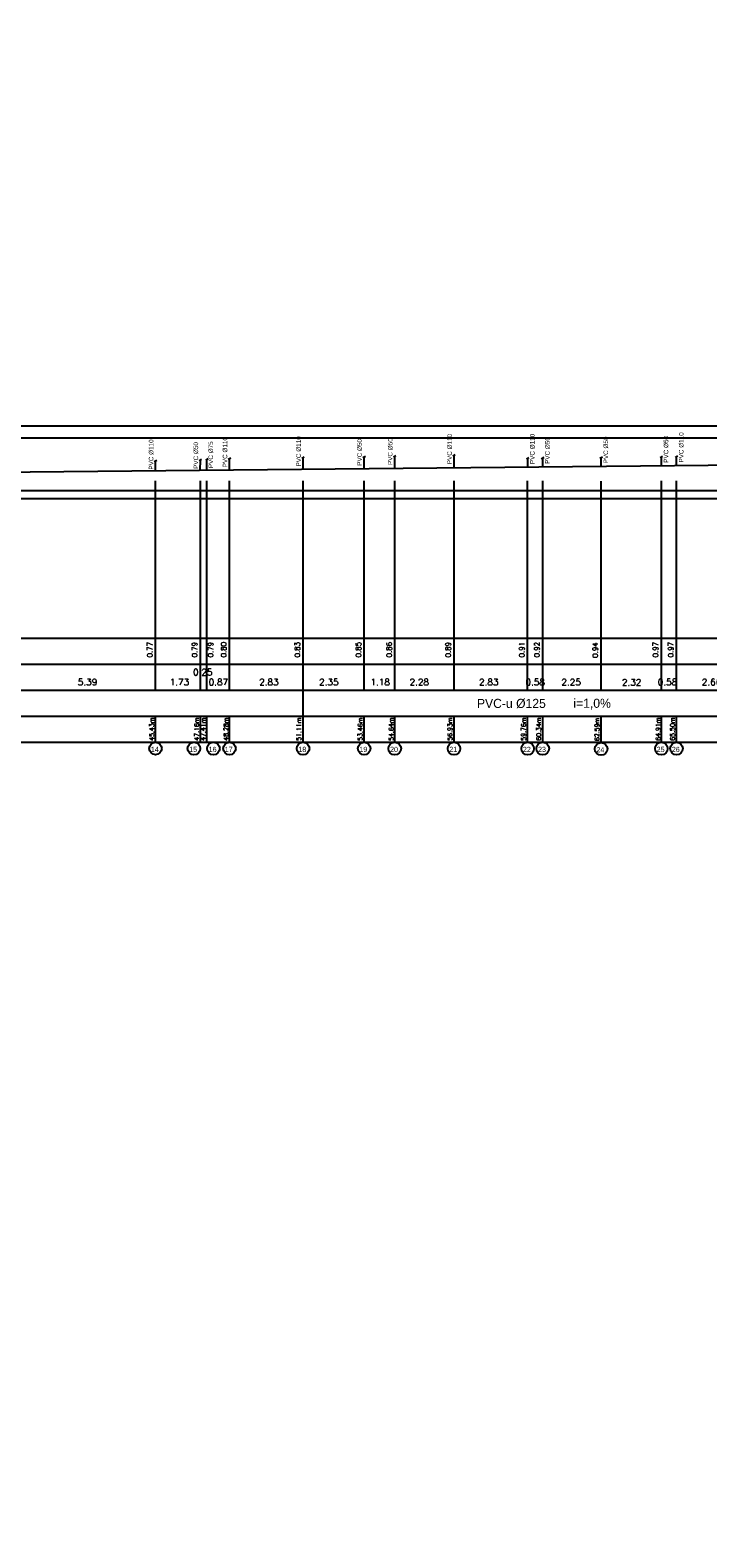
# Model space of a CAD drawing. Extents: x 480599 to 802090, y -87928 to 319597.
# Tile 4 of 50: x 582117 to 608212, y -43538 to 14527. Entities that reach past the tile are written whole.
import ezdxf
from ezdxf.enums import TextEntityAlignment as Align

# ---------------------------------------------------------------- set-up
doc = ezdxf.new("R2010")
doc.units = 0
doc.header["$MEASUREMENT"] = 0
doc.layers.get('0').update_dxf_attribs({"color": 252, "linetype": 'CONTINUOUS'})
doc.layers.get('Defpoints').update_dxf_attribs({"color": 252, "linetype": 'CONTINUOUS'})
for name, color, linetype in [('#_inne_budowlane', 252, 'CONTINUOUS'), ('#_inne_legenda', 21, 'CONTINUOUS'), ('#_ks_sanit_podposadzkowa', 32, 'CONTINUOUS'), ('Liczby', 2, 'CONTINUOUS'), ('Linie_tabeli', 7, 'CONTINUOUS')]:
    doc.layers.add(name, color=color, linetype=linetype)
doc.styles.add('JTJ', font='arial.ttf', dxfattribs={"height": 100})
doc.styles.add('JTJ_linie', font='txt')
doc.styles.add('ROMANS', font='romans')
doc.styles.get("Standard").update_dxf_attribs({"font": 'arial.ttf'})
doc.dimstyles.new('2 Bartek', dxfattribs={"dimtxt": 200, "dimasz": 50, "dimexe": 10, "dimexo": 30, "dimgap": 300, "dimtad": 1, "dimlfac": 0.001, "dimrnd": 0.1, "dimzin": 0, "dimdsep": 46, "dimtxsty": 'Standard', "dimblk": 'NONE', "dimcen": 1, "dimse1": 1, "dimse2": 1, "dimsd1": 1, "dimsd2": 1, "dimclrt": 2, "dimadec": 0, "dimazin": 0, "dimtfac": 1, "dimtix": 1, "dimtmove": 2, "dimatfit": 0, "dimfxl": 1, "dimtolj": 1, "dimtzin": 0, "dimarcsym": 0})
doc.dimstyles.new('darek', dxfattribs={"dimtxt": 20, "dimasz": 50, "dimexe": 10, "dimexo": 30, "dimgap": 300, "dimtad": 1, "dimlfac": 0.001, "dimrnd": 0.1, "dimzin": 0, "dimdsep": 46, "dimtxsty": 'Standard', "dimblk": 'NONE', "dimcen": 1, "dimse1": 1, "dimse2": 1, "dimsd1": 1, "dimsd2": 1, "dimclrt": 2, "dimadec": 0, "dimazin": 0, "dimtfac": 1, "dimtix": 1, "dimtmove": 2, "dimatfit": 0, "dimfxl": 10, "dimtolj": 1, "dimtzin": 0, "dimarcsym": 0})

# ---------------------------------------------------------------- blocks, each defined once
blk = doc.blocks.new('*D1072')
at = {"layer": 'Defpoints', "color": 0}
for p in [(592510, 41421), (592510, 41421), (592510, -43229)]:
    blk.add_point(p, dxfattribs=at)
at = {"layer": 'Liczby', "color": 2, "insert": (592286, 41766), "char_height": 175, "attachment_point": 5, "rotation": 359, "style": 'ROMANS'}
blk.add_mtext('\\A1;84.65', dxfattribs=at)
blk = doc.blocks.new('_None')
blk = doc.blocks.new('*D1073')
at = {"layer": 'Defpoints', "color": 0}
for p in [(592131, 41741), (592131, 41741), (592131, -43229)]:
    blk.add_point(p, dxfattribs=at)
at = {"layer": 'Liczby', "color": 2, "insert": (591907, 42086), "char_height": 175, "attachment_point": 5, "rotation": 359, "style": 'ROMANS'}
blk.add_mtext('\\A1;84.97', dxfattribs=at)
blk = doc.blocks.new('*D1085')
at = {"layer": 'Defpoints', "color": 0}
for p in [(588202, 41726), (588202, 41726), (588240, -43229)]:
    blk.add_point(p, dxfattribs=at)
at = {"layer": 'Liczby', "color": 2, "insert": (587978, 36333), "char_height": 175, "attachment_point": 5, "rotation": 90, "style": 'ROMANS'}
blk.add_mtext('\\A1;84.95', dxfattribs=at)
blk = doc.blocks.new('*D1086')
at = {"layer": 'Defpoints', "color": 0}
for p in [(588702, 43430), (588702, 43430), (588240, -43229)]:
    blk.add_point(p, dxfattribs=at)
at = {"layer": 'Liczby', "color": 2, "insert": (587991, 37314), "char_height": 175, "attachment_point": 5, "rotation": 90, "style": 'ROMANS'}
blk.add_mtext('\\A1;86.66', dxfattribs=at)
blk = doc.blocks.new('*D1094')
at = {"layer": 'Defpoints', "color": 0}
for p in [(592131, 41726), (592131, 41726), (592168, -43229)]:
    blk.add_point(p, dxfattribs=at)
at = {"layer": 'Liczby', "color": 2, "insert": (591907, 36333), "char_height": 175, "attachment_point": 5, "rotation": 90, "style": 'ROMANS'}
blk.add_mtext('\\A1;84.95', dxfattribs=at)
blk = doc.blocks.new('*D1095')
at = {"layer": 'Defpoints', "color": 0}
for p in [(592631, 43430), (592631, 43430), (592169, -43229)]:
    blk.add_point(p, dxfattribs=at)
at = {"layer": 'Liczby', "color": 2, "insert": (591920, 37314), "char_height": 175, "attachment_point": 5, "rotation": 90, "style": 'ROMANS'}
blk.add_mtext('\\A1;86.66', dxfattribs=at)
blk = doc.blocks.new('*D1427')
at = {"layer": 'Defpoints', "color": 0, "linetype": 'Continuous'}
for p in [(586945, -12500), (541513, -12897), (586945, -12897)]:
    blk.add_point(p, dxfattribs=at)
at = {"color": 2, "linetype": 'Continuous', "insert": (586800, -12391), "char_height": 175, "attachment_point": 5, "rotation": 90, "style": 'ROMANS'}
blk.add_mtext('\\A1;45.43m', dxfattribs=at)
blk = doc.blocks.new('*D1428')
at = {"layer": 'Defpoints', "color": 0, "linetype": 'Continuous'}
for p in [(581553, -10896), (586945, -10896), (586945, -12896)]:
    blk.add_point(p, dxfattribs=at)
at = {"color": 2, "linetype": 'Continuous', "insert": (584328, -10580), "char_height": 250, "attachment_point": 5, "style": 'ROMANS'}
blk.add_mtext('\\A1;5.39', dxfattribs=at)
blk = doc.blocks.new('*D1429')
at = {"layer": 'Defpoints', "color": 0}
for p in [(586946, -2445), (587095, -2445), (586946, -3217)]:
    blk.add_point(p, dxfattribs=at)
at = {"layer": 'Liczby', "color": 2, "insert": (586722, -9336), "char_height": 200, "attachment_point": 5, "rotation": 90, "style": 'ROMANS'}
blk.add_mtext('\\A1;0.77', dxfattribs=at)
blk = doc.blocks.new('*D1430')
at = {"layer": 'Defpoints', "color": 0, "linetype": 'Continuous'}
for p in [(588673, -12500), (541513, -12896), (588673, -12896)]:
    blk.add_point(p, dxfattribs=at)
at = {"color": 2, "linetype": 'Continuous', "insert": (588529, -12389), "char_height": 175, "attachment_point": 5, "rotation": 90, "style": 'ROMANS'}
blk.add_mtext('\\A1;47.16m', dxfattribs=at)
blk = doc.blocks.new('*D1431')
at = {"layer": 'Defpoints', "color": 0, "linetype": 'Continuous'}
for p in [(586945, -10896), (588673, -10896), (588673, -12896)]:
    blk.add_point(p, dxfattribs=at)
at = {"color": 2, "linetype": 'Continuous', "insert": (587865, -10580), "char_height": 250, "attachment_point": 5, "style": 'ROMANS'}
blk.add_mtext('\\A1;1.73', dxfattribs=at)
blk = doc.blocks.new('*D1432')
at = {"layer": 'Defpoints', "color": 0}
for p in [(588670, -2428), (588823, -2428), (588674, -3217)]:
    blk.add_point(p, dxfattribs=at)
at = {"layer": 'Liczby', "color": 2, "insert": (588450, -9336), "char_height": 200, "attachment_point": 5, "rotation": 90, "style": 'ROMANS'}
blk.add_mtext('\\A1;0.79', dxfattribs=at)
blk = doc.blocks.new('*D1433')
at = {"layer": 'Defpoints', "color": 0, "linetype": 'Continuous'}
for p in [(588923, -12500), (541513, -12897), (588923, -12897)]:
    blk.add_point(p, dxfattribs=at)
at = {"color": 2, "linetype": 'Continuous', "insert": (588782, -12391), "char_height": 175, "attachment_point": 5, "rotation": 90, "style": 'ROMANS'}
blk.add_mtext('\\A1;47.41m', dxfattribs=at)
blk = doc.blocks.new('*D1434')
at = {"layer": 'Defpoints', "color": 0, "linetype": 'Continuous'}
for p in [(588673, -10896), (588923, -10896), (588923, -12896)]:
    blk.add_point(p, dxfattribs=at)
at = {"color": 2, "linetype": 'Continuous', "insert": (588763, -10200), "char_height": 250, "attachment_point": 5, "style": 'ROMANS'}
blk.add_mtext('\\A1;0.25', dxfattribs=at)
blk = doc.blocks.new('*D1435')
at = {"layer": 'Defpoints', "color": 0}
for p in [(588922, -2426), (589072, -2426), (588923, -3217)]:
    blk.add_point(p, dxfattribs=at)
at = {"layer": 'Liczby', "color": 2, "insert": (589066, -9336), "char_height": 200, "attachment_point": 5, "rotation": 90, "style": 'ROMANS'}
blk.add_mtext('\\A1;0.79', dxfattribs=at)
blk = doc.blocks.new('*D1436')
at = {"layer": 'Defpoints', "color": 0, "linetype": 'Continuous'}
for p in [(589792, -12500), (541513, -12897), (589792, -12897)]:
    blk.add_point(p, dxfattribs=at)
at = {"color": 2, "linetype": 'Continuous', "insert": (589657, -12391), "char_height": 175, "attachment_point": 5, "rotation": 90, "style": 'ROMANS'}
blk.add_mtext('\\A1;48.28m', dxfattribs=at)
blk = doc.blocks.new('*D1437')
at = {"layer": 'Defpoints', "color": 0, "linetype": 'Continuous'}
for p in [(588923, -10896), (589792, -10896), (589792, -12896)]:
    blk.add_point(p, dxfattribs=at)
at = {"color": 2, "linetype": 'Continuous', "insert": (589364, -10580), "char_height": 250, "attachment_point": 5, "style": 'ROMANS'}
blk.add_mtext('\\A1;0.87', dxfattribs=at)
blk = doc.blocks.new('*D1438')
at = {"layer": 'Defpoints', "color": 0}
for p in [(589792, -2417), (589941, -2417), (589792, -3217)]:
    blk.add_point(p, dxfattribs=at)
at = {"layer": 'Liczby', "color": 2, "insert": (589568, -9336), "char_height": 200, "attachment_point": 5, "rotation": 90, "style": 'ROMANS'}
blk.add_mtext('\\A1;0.80', dxfattribs=at)
blk = doc.blocks.new('*D1439')
at = {"layer": 'Defpoints', "color": 0, "linetype": 'Continuous'}
for p in [(592626, -12500), (541513, -12897), (592626, -12897)]:
    blk.add_point(p, dxfattribs=at)
at = {"color": 2, "linetype": 'Continuous', "insert": (592464, -12391), "char_height": 175, "attachment_point": 5, "rotation": 90, "style": 'ROMANS'}
blk.add_mtext('\\A1;51.11m', dxfattribs=at)
blk = doc.blocks.new('*D1440')
at = {"layer": 'Defpoints', "color": 0, "linetype": 'Continuous'}
for p in [(589792, -10896), (592626, -10896), (592626, -12896)]:
    blk.add_point(p, dxfattribs=at)
at = {"color": 2, "linetype": 'Continuous', "insert": (591311, -10580), "char_height": 250, "attachment_point": 5, "style": 'ROMANS'}
blk.add_mtext('\\A1;2.83', dxfattribs=at)
blk = doc.blocks.new('*D1441')
at = {"layer": 'Defpoints', "color": 0}
for p in [(592629, -2389), (592779, -2389), (592630, -3217)]:
    blk.add_point(p, dxfattribs=at)
at = {"layer": 'Liczby', "color": 2, "insert": (592406, -9336), "char_height": 200, "attachment_point": 5, "rotation": 90, "style": 'ROMANS'}
blk.add_mtext('\\A1;0.83', dxfattribs=at)
blk = doc.blocks.new('*D1442')
at = {"layer": 'Defpoints', "color": 0, "linetype": 'Continuous'}
for p in [(594977, -12500), (541513, -12897), (594977, -12897)]:
    blk.add_point(p, dxfattribs=at)
at = {"color": 2, "linetype": 'Continuous', "insert": (594828, -12391), "char_height": 175, "attachment_point": 5, "rotation": 90, "style": 'ROMANS'}
blk.add_mtext('\\A1;53.46m', dxfattribs=at)
blk = doc.blocks.new('*D1443')
at = {"layer": 'Defpoints', "color": 0, "linetype": 'Continuous'}
for p in [(592626, -10896), (594977, -10896), (594977, -12896)]:
    blk.add_point(p, dxfattribs=at)
at = {"color": 2, "linetype": 'Continuous', "insert": (593619, -10580), "char_height": 250, "attachment_point": 5, "style": 'ROMANS'}
blk.add_mtext('\\A1;2.35', dxfattribs=at)
blk = doc.blocks.new('*D1444')
at = {"layer": 'Defpoints', "color": 0}
for p in [(594981, -2365), (595131, -2365), (594982, -3217)]:
    blk.add_point(p, dxfattribs=at)
at = {"layer": 'Liczby', "color": 2, "insert": (594758, -9336), "char_height": 200, "attachment_point": 5, "rotation": 90, "style": 'ROMANS'}
blk.add_mtext('\\A1;0.85', dxfattribs=at)
blk = doc.blocks.new('*D1445')
at = {"layer": 'Defpoints', "color": 0, "linetype": 'Continuous'}
for p in [(596157, -12500), (541513, -12897), (596157, -12897)]:
    blk.add_point(p, dxfattribs=at)
at = {"color": 2, "linetype": 'Continuous', "insert": (596020, -12391), "char_height": 175, "attachment_point": 5, "rotation": 90, "style": 'ROMANS'}
blk.add_mtext('\\A1;54.64m', dxfattribs=at)
blk = doc.blocks.new('*D1446')
at = {"layer": 'Defpoints', "color": 0, "linetype": 'Continuous'}
for p in [(594977, -10896), (596157, -10896), (596157, -12896)]:
    blk.add_point(p, dxfattribs=at)
at = {"color": 2, "linetype": 'Continuous', "insert": (595593, -10580), "char_height": 250, "attachment_point": 5, "style": 'ROMANS'}
blk.add_mtext('\\A1;1.18', dxfattribs=at)
blk = doc.blocks.new('*D1447')
at = {"layer": 'Defpoints', "color": 0}
for p in [(596157, -2354), (596311, -2354), (596162, -3217)]:
    blk.add_point(p, dxfattribs=at)
at = {"layer": 'Liczby', "color": 2, "insert": (595938, -9336), "char_height": 200, "attachment_point": 5, "rotation": 90, "style": 'ROMANS'}
blk.add_mtext('\\A1;0.86', dxfattribs=at)
blk = doc.blocks.new('*D1448')
at = {"layer": 'Defpoints', "color": 0, "linetype": 'Continuous'}
for p in [(598439, -12500), (541513, -12896), (598439, -12896)]:
    blk.add_point(p, dxfattribs=at)
at = {"color": 2, "linetype": 'Continuous', "insert": (598282, -12389), "char_height": 175, "attachment_point": 5, "rotation": 90, "style": 'ROMANS'}
blk.add_mtext('\\A1;56.93m', dxfattribs=at)
blk = doc.blocks.new('*D1449')
at = {"layer": 'Defpoints', "color": 0, "linetype": 'Continuous'}
for p in [(596157, -10896), (598439, -10896), (598439, -12896)]:
    blk.add_point(p, dxfattribs=at)
at = {"color": 2, "linetype": 'Continuous', "insert": (597102, -10580), "char_height": 250, "attachment_point": 5, "style": 'ROMANS'}
blk.add_mtext('\\A1;2.28', dxfattribs=at)
blk = doc.blocks.new('*D1450')
at = {"layer": 'Defpoints', "color": 0}
for p in [(598439, -2331), (598588, -2331), (598439, -3217)]:
    blk.add_point(p, dxfattribs=at)
at = {"layer": 'Liczby', "color": 2, "insert": (598215, -9336), "char_height": 200, "attachment_point": 5, "rotation": 90, "style": 'ROMANS'}
blk.add_mtext('\\A1;0.89', dxfattribs=at)
blk = doc.blocks.new('*D1451')
at = {"layer": 'Defpoints', "color": 0, "linetype": 'Continuous'}
for p in [(615700, -12580), (541513, -12896), (615700, -12896)]:
    blk.add_point(p, dxfattribs=at)
at = {"color": 2, "linetype": 'Continuous', "insert": (615560, -12389), "char_height": 175, "attachment_point": 5, "rotation": 90, "style": 'ROMANS'}
blk.add_mtext('\\A1;74.19m', dxfattribs=at)
blk = doc.blocks.new('*D1455')
at = {"layer": 'Defpoints', "color": 0, "linetype": 'Continuous'}
for p in [(541513, -12396), (601273, -12500), (601273, -12896)]:
    blk.add_point(p, dxfattribs=at)
at = {"color": 2, "linetype": 'Continuous', "insert": (601117, -12389), "char_height": 175, "attachment_point": 5, "rotation": 90, "style": 'ROMANS'}
blk.add_mtext('\\A1;59.76m', dxfattribs=at)
blk = doc.blocks.new('*D1456')
at = {"layer": 'Defpoints', "color": 0}
for p in [(601274, -2303), (601423, -2303), (601274, -3217)]:
    blk.add_point(p, dxfattribs=at)
at = {"layer": 'Liczby', "color": 2, "insert": (601050, -9336), "char_height": 200, "attachment_point": 5, "rotation": 90, "style": 'ROMANS'}
blk.add_mtext('\\A1;0.91', dxfattribs=at)
blk = doc.blocks.new('*D1457')
at = {"layer": 'Defpoints', "color": 0, "linetype": 'Continuous'}
for p in [(598439, -10896), (601274, -10896), (601274, -12830)]:
    blk.add_point(p, dxfattribs=at)
at = {"color": 2, "linetype": 'Continuous', "insert": (599776, -10580), "char_height": 250, "attachment_point": 5, "style": 'ROMANS'}
blk.add_mtext('\\A1;2.83', dxfattribs=at)
blk = doc.blocks.new('*D1458')
at = {"layer": 'Defpoints', "color": 0, "linetype": 'Continuous'}
for p in [(541513, -12396), (601856, -12500), (601856, -12896)]:
    blk.add_point(p, dxfattribs=at)
at = {"color": 2, "linetype": 'Continuous', "insert": (601699, -12389), "char_height": 175, "attachment_point": 5, "rotation": 90, "style": 'ROMANS'}
blk.add_mtext('\\A1;60.34m', dxfattribs=at)
blk = doc.blocks.new('*D1459')
at = {"layer": 'Defpoints', "color": 0}
for p in [(601856, -2297), (602005, -2297), (601856, -3217)]:
    blk.add_point(p, dxfattribs=at)
at = {"layer": 'Liczby', "color": 2, "insert": (601632, -9336), "char_height": 200, "attachment_point": 5, "rotation": 90, "style": 'ROMANS'}
blk.add_mtext('\\A1;0.92', dxfattribs=at)
blk = doc.blocks.new('*D1460')
at = {"layer": 'Defpoints', "color": 0, "linetype": 'Continuous'}
for p in [(601856, -10896), (604103, -10896), (604103, -12895)]:
    blk.add_point(p, dxfattribs=at)
at = {"color": 2, "linetype": 'Continuous', "insert": (602948, -10580), "char_height": 250, "attachment_point": 5, "style": 'ROMANS'}
blk.add_mtext('\\A1;2.25', dxfattribs=at)
blk = doc.blocks.new('*D1461')
at = {"layer": 'Defpoints', "color": 0, "linetype": 'Continuous'}
for p in [(541513, -12396), (604103, -12513), (604103, -12909)]:
    blk.add_point(p, dxfattribs=at)
at = {"color": 2, "linetype": 'Continuous', "insert": (603946, -12402), "char_height": 175, "attachment_point": 5, "rotation": 90, "style": 'ROMANS'}
blk.add_mtext('\\A1;62.59m', dxfattribs=at)
blk = doc.blocks.new('*D1462')
at = {"layer": 'Defpoints', "color": 0}
for p in [(604102, -2275), (604252, -2275), (604103, -3217)]:
    blk.add_point(p, dxfattribs=at)
at = {"layer": 'Liczby', "color": 2, "insert": (603879, -9349), "char_height": 200, "attachment_point": 5, "rotation": 90, "style": 'ROMANS'}
blk.add_mtext('\\A1;0.94', dxfattribs=at)
blk = doc.blocks.new('*D1463')
at = {"layer": 'Defpoints', "color": 0, "linetype": 'Continuous'}
for p in [(604103, -10909), (606423, -10909), (606423, -12896)]:
    blk.add_point(p, dxfattribs=at)
at = {"color": 2, "linetype": 'Continuous', "insert": (605278, -10593), "char_height": 250, "attachment_point": 5, "style": 'ROMANS'}
blk.add_mtext('\\A1;2.32', dxfattribs=at)
blk = doc.blocks.new('*D1464')
at = {"layer": 'Defpoints', "color": 0, "linetype": 'Continuous'}
for p in [(541513, -12500), (606423, -12500), (606423, -12896)]:
    blk.add_point(p, dxfattribs=at)
at = {"color": 2, "linetype": 'Continuous', "insert": (606296, -12389), "char_height": 175, "attachment_point": 5, "rotation": 90, "style": 'ROMANS'}
blk.add_mtext('\\A1;64.91m', dxfattribs=at)
blk = doc.blocks.new('*D1465')
at = {"layer": 'Defpoints', "color": 0}
for p in [(606422, -2251), (606572, -2251), (606423, -3217)]:
    blk.add_point(p, dxfattribs=at)
at = {"layer": 'Liczby', "color": 2, "insert": (606199, -9336), "char_height": 200, "attachment_point": 5, "rotation": 90, "style": 'ROMANS'}
blk.add_mtext('\\A1;0.97', dxfattribs=at)
blk = doc.blocks.new('*D1466')
at = {"layer": 'Defpoints', "color": 0, "linetype": 'Continuous'}
for p in [(606423, -10896), (607007, -10896), (607007, -12895)]:
    blk.add_point(p, dxfattribs=at)
at = {"color": 2, "linetype": 'Continuous', "insert": (606660, -10580), "char_height": 250, "attachment_point": 5, "style": 'ROMANS'}
blk.add_mtext('\\A1;0.58', dxfattribs=at)
blk = doc.blocks.new('*D1467')
at = {"layer": 'Defpoints', "color": 0, "linetype": 'Continuous'}
for p in [(607007, -12500), (541508, -12896), (607007, -12896)]:
    blk.add_point(p, dxfattribs=at)
at = {"color": 2, "linetype": 'Continuous', "insert": (606850, -12389), "char_height": 175, "attachment_point": 5, "rotation": 90, "style": 'ROMANS'}
blk.add_mtext('\\A1;65.50m', dxfattribs=at)
blk = doc.blocks.new('*D1468')
at = {"layer": 'Defpoints', "color": 0}
for p in [(607007, -2246), (607156, -2246), (607007, -3217)]:
    blk.add_point(p, dxfattribs=at)
at = {"layer": 'Liczby', "color": 2, "insert": (606783, -9336), "char_height": 200, "attachment_point": 5, "rotation": 90, "style": 'ROMANS'}
blk.add_mtext('\\A1;0.97', dxfattribs=at)
blk = doc.blocks.new('*D1469')
at = {"layer": 'Defpoints', "color": 0, "linetype": 'Continuous'}
for p in [(607007, -10896), (609666, -10896), (609666, -12895)]:
    blk.add_point(p, dxfattribs=at)
at = {"color": 2, "linetype": 'Continuous', "insert": (608354, -10580), "char_height": 250, "attachment_point": 5, "style": 'ROMANS'}
blk.add_mtext('\\A1;2.66', dxfattribs=at)
blk = doc.blocks.new('*D1470')
at = {"layer": 'Defpoints', "color": 0, "linetype": 'Continuous'}
for p in [(609666, -12500), (541513, -12896), (609666, -12895)]:
    blk.add_point(p, dxfattribs=at)
at = {"color": 2, "linetype": 'Continuous', "insert": (609530, -12389), "char_height": 175, "attachment_point": 5, "rotation": 90, "style": 'ROMANS'}
blk.add_mtext('\\A1;68.15m', dxfattribs=at)
blk = doc.blocks.new('*D1473')
at = {"layer": 'Defpoints', "color": 0, "linetype": 'Continuous'}
for p in [(609917, -12500), (541513, -12896), (609917, -12895)]:
    blk.add_point(p, dxfattribs=at)
at = {"color": 2, "linetype": 'Continuous', "insert": (610058, -12389), "char_height": 175, "attachment_point": 5, "rotation": 90, "style": 'ROMANS'}
blk.add_mtext('\\A1;68.40m', dxfattribs=at)
blk = doc.blocks.new('*D1475')
at = {"layer": 'Defpoints', "color": 0, "linetype": 'Continuous'}
for p in [(601273, -10896), (601856, -10896), (601856, -12830)]:
    blk.add_point(p, dxfattribs=at)
at = {"color": 2, "linetype": 'Continuous', "insert": (601566, -10580), "char_height": 250, "attachment_point": 5, "style": 'ROMANS'}
blk.add_mtext('\\A1;0.58', dxfattribs=at)
blk = doc.blocks.new('*D1596')
at = {"layer": 'Defpoints', "color": 0}
for p in [(557065, 11134), (557065, 11134), (592510, -73516)]:
    blk.add_point(p, dxfattribs=at)
at = {"layer": 'Liczby', "color": 2, "insert": (556842, 11478), "char_height": 175, "attachment_point": 5, "rotation": 359, "style": 'ROMANS'}
blk.add_mtext('\\A1;84.65', dxfattribs=at)
blk = doc.blocks.new('*D1597')
at = {"layer": 'Defpoints', "color": 0}
for p in [(556686, 11515), (556686, 11515), (592131, -73516)]:
    blk.add_point(p, dxfattribs=at)
at = {"layer": 'Liczby', "color": 2, "insert": (556462, 11859), "char_height": 175, "attachment_point": 5, "rotation": 359, "style": 'ROMANS'}
blk.add_mtext('\\A1;85.03', dxfattribs=at)
blk = doc.blocks.new('*D1607')
at = {"layer": 'Defpoints', "color": 0}
for p in [(556685, 11499), (556685, 11499), (592168, -73516)]:
    blk.add_point(p, dxfattribs=at)
at = {"layer": 'Liczby', "color": 2, "insert": (556461, 6106), "char_height": 175, "attachment_point": 5, "rotation": 90, "style": 'ROMANS'}
blk.add_mtext('\\A1;85.02', dxfattribs=at)
blk = doc.blocks.new('*D1608')
at = {"layer": 'Defpoints', "color": 0}
for p in [(557186, 13142), (557186, 13142), (592169, -73516)]:
    blk.add_point(p, dxfattribs=at)
at = {"layer": 'Liczby', "color": 2, "insert": (556475, 7026), "char_height": 175, "attachment_point": 5, "rotation": 90, "style": 'ROMANS'}
blk.add_mtext('\\A1;86.66', dxfattribs=at)

msp = doc.modelspace()

# ---------------------------------------------------------------- linework, layer by layer
at = {"layer": '#_inne_budowlane', "flags": 128}
for points in [[(719178.094, -3517.393), (540863.303, -3517.393), (540863.303, -713.934), (719178.094, -713.934)], [(719178.094, -1184.515), (541513.303, -1184.515)], [(719178.094, -3217.022), (541513.303, -3217.022)]]:
    msp.add_lwpolyline(points, dxfattribs=at)
at = {"layer": '#_inne_legenda', "flags": 128}
for points in [[(586898.221, -2082.131), (586992.504, -2027.696)], [(588623.683, -2052.296), (588717.966, -1997.861)], [(588875.685, -2022.294), (588969.968, -1967.86)], [(589744.623, -1992.27), (589838.906, -1937.835)], [(592578.928, -1962.683), (592673.211, -1908.248)], [(594929.986, -1932.703), (595024.27, -1878.268)], [(596106.01, -1902.855), (596200.293, -1848.42)], [(598392.008, -1873.008), (598486.291, -1818.573)], [(601227.385, -1983.182), (601321.669, -1928.747)], [(601809.4, -1977.393), (601903.683, -1922.959)], [(604056.876, -1955.041), (604151.16, -1900.607)], [(606376.033, -1931.976), (606470.316, -1877.542)], [(606961.205, -1926.158), (607055.488, -1871.723)]]:
    msp.add_lwpolyline(points, dxfattribs=at)
at = {"layer": '#_ks_sanit_podposadzkowa'}
msp.add_line((615699.898, -2159.207), (541513.303, -2897.022), dxfattribs=at)
at = {"layer": '#_ks_sanit_podposadzkowa', "flags": 128}
for points in [[(586945.501, -2445.181), (586945.501, -2054.834)], [(588669.992, -2428.03), (588670.963, -2024.999)], [(588922.267, -2425.521), (588922.965, -1994.997)], [(589791.903, -2416.872), (589791.903, -1964.973)], [(592629.398, -2388.689), (592629.869, -1935.386)], [(594981.102, -2365.306), (594981.507, -1905.406)], [(596157.306, -2353.608), (596157.531, -1875.557)], [(598439.288, -2330.871), (598439.288, -1845.711)], [(601274.666, -2302.672), (601274.666, -1955.884)], [(601856.68, -2296.883), (601856.68, -1950.096)], [(604104.157, -2274.531), (604104.157, -1927.744)], [(606423.313, -2251.466), (606423.313, -1904.679)], [(607008.485, -2245.648), (607008.485, -1898.861)]]:
    msp.add_lwpolyline(points, dxfattribs=at)
for p, q in [((586945.216, -10895.607), (586945.492, -2825.162)), ((588673.29, -10895.607), (588673.565, -2825.162)), ((588922.678, -10895.607), (588922.953, -2825.162)), ((589791.646, -10895.604), (589791.89, -2825.162)), ((592625.91, -11895.604), (592626.185, -2825.162)), ((594977.129, -10895.607), (594977.404, -2825.162)), ((596157.112, -10895.607), (596157.387, -2825.162)), ((598438.99, -10895.607), (598439.265, -2825.162)), ((601273.347, -10895.607), (601273.623, -2825.162)), ((601855.719, -10895.607), (601855.994, -2825.162)), ((604102.838, -10908.7), (604103.114, -2838.255)), ((606422.804, -10895.607), (606423.079, -2825.162)), ((607007.032, -10895.607), (607007.308, -2825.162)), ((586945.147, -12895.659), (586945.182, -11895.607)), ((588673.221, -12895.659), (588673.255, -11895.607)), ((588922.609, -12895.659), (588922.644, -11895.607)), ((589791.546, -12895.659), (589791.581, -11895.607)), ((592625.841, -12895.659), (592625.875, -11895.607)), ((594977.06, -12895.659), (594977.094, -11895.607)), ((596157.043, -12895.659), (596157.077, -11895.607)), ((598438.921, -12895.659), (598438.955, -11895.607)), ((601273.278, -12895.659), (601273.313, -11895.607)), ((601855.65, -12895.659), (601855.684, -11895.607)), ((604102.769, -12908.751), (604102.804, -11908.7)), ((606422.735, -12895.659), (606422.769, -11895.607)), ((607006.963, -12895.659), (607006.998, -11895.607))]:
    msp.add_line(p, q)
for centre in [(586945.147, -13140.152), (588422.525, -13140.255), (589173.302, -13140.358), (589791.546, -13140.462), (592625.841, -13140.563), (594977.06, -13140.667), (596157.043, -13140.769), (598438.921, -13140.872), (601273.278, -13140.872), (601855.65, -13140.872), (604102.769, -13153.965), (606422.735, -13140.872), (607006.963, -13140.872)]:
    msp.add_circle(centre, 241.906)
at = {"layer": 'Linie_tabeli'}
for p, q in [((530896.645, -8895.604), (723179.34, -8895.604)), ((530896.645, -9895.604), (723179.34, -9895.604)), ((530896.645, -10895.604), (723179.34, -10895.604)), ((530896.645, -11895.604), (723179.34, -11895.604)), ((530896.645, -12895.604), (723179.34, -12895.604))]:
    msp.add_line(p, q, dxfattribs=at)

# ---------------------------------------------------------------- texts
at = {"layer": '#_inne_legenda', "char_height": 175, "width": 2133.88011, "attachment_point": 1, "rotation": 90, "line_spacing_factor": 0.8, "style": 'JTJ'}
for s, insert in [('{\\W0.8;PVC %%C110}', (586685.513, -2399.412)), ('{\\W0.8;PVC %%C50}', (588410.975, -2369.577)), ('{\\W0.8;PVC %%C75}', (588985.539, -2339.576)), ('{\\W0.8;PVC %%C110}', (589531.915, -2309.551)), ('{\\W0.8;PVC %%C110}', (592366.22, -2279.964)), ('{\\W0.8;PVC %%C50}', (594713.618, -2249.984)), ('{\\W0.8;PVC %%C50}', (595893.302, -2220.136)), ('{\\W0.8;PVC %%C110}', (598179.3, -2190.289)), ('{\\W0.8;PVC %%C110}', (601365.675, -2183.613)), ('{\\W0.8;PVC %%C50}', (601947.689, -2177.825)), ('{\\W0.8;PVC %%C50}', (604195.166, -2155.473)), ('{\\W0.8;PVC %%C50}', (606514.322, -2132.408)), ('{\\W0.8;PVC %%C110}', (607099.494, -2126.589))]:
    msp.add_mtext(s, dxfattribs=dict(at, insert=insert))
at = {"layer": 'Liczby', "style": 'JTJ_linie'}
for s, p in [('PVC-u %%C125', (599320.314, -11576.414)), ('i=1,0%%%', (603033.241, -11572.073))]:
    msp.add_text(s, height=350, dxfattribs=at).set_placement(p)
for s, p in [('14', (586915.485, -13274.069)), ('15', (588392.862, -13274.069)), ('16', (589143.64, -13274.069)), ('17', (589761.884, -13274.069)), ('18', (592596.179, -13274.069)), ('19', (594947.398, -13274.069)), ('20', (596127.38, -13274.069)), ('21', (598409.259, -13274.069)), ('22', (601243.616, -13274.069)), ('23', (601825.988, -13274.069)), ('24', (604073.107, -13287.162)), ('25', (606393.073, -13274.069)), ('26', (606977.301, -13274.069))]:
    msp.add_text(s, height=200, dxfattribs=at).set_placement(p, align=Align.CENTER)

# ---------------------------------------------------------------- dimensions: what is measured, and where the dimension line sits
at = {"linetype": 'Continuous'}
for base, p1, p2, picture, middle in [((586945.147, -10895.607), (581552.502, -10895.607), (586945.147, -12895.71), '*D1428', (584328.303, -10579.901)), ((588673.221, -10895.607), (586945.147, -10895.607), (588673.221, -12895.71), '*D1431', (587865.498, -10579.901)), ((588922.609, -10895.607), (588673.221, -10895.607), (588922.609, -12895.71), '*D1434', (588763.143, -10199.956)), ((589791.546, -10895.607), (588922.609, -10895.607), (589791.546, -12895.71), '*D1437', (589363.626, -10579.901)), ((592625.841, -10895.607), (589791.546, -10895.607), (592625.841, -12895.71), '*D1440', (591311.092, -10579.901)), ((594977.06, -10895.607), (592625.91, -10895.607), (594977.06, -12895.71), '*D1443', (593619.254, -10579.901)), ((596157.043, -10895.607), (594977.06, -10895.607), (596157.043, -12895.71), '*D1446', (595592.632, -10579.901)), ((598438.921, -10895.607), (596157.043, -10895.607), (598438.921, -12895.71), '*D1449', (597102.301, -10579.901)), ((601273.511, -10895.607), (598439.154, -10895.607), (601273.511, -12830.355), '*D1457', (599775.918, -10579.901)), ((601855.883, -10895.604), (601273.347, -10895.604), (601855.883, -12830.375), '*D1475', (601566.399, -10579.898)), ((604102.77, -10895.607), (601855.65, -10895.607), (604102.77, -12895.087), '*D1460', (602948.226, -10579.901)), ((606422.735, -10908.7), (604102.769, -10908.7), (606422.735, -12895.604), '*D1463', (605277.857, -10592.994)), ((607006.963, -10895.607), (606422.735, -10895.607), (607006.963, -12895.029), '*D1466', (606660.474, -10579.901)), ((609665.966, -10895.607), (607006.963, -10895.607), (609665.966, -12895.101), '*D1469', (608354.065, -10579.901))]:
    dim = msp.add_linear_dim(base=base, p1=p1, p2=p2, dimstyle='2 Bartek', override={"dimtxt": 250, "dimrnd": 0.01, "dimpost": '', "dimtxsty": 'ROMANS'}, dxfattribs=at)
    dim.commit()
    dim.dimension.update_dxf_attribs({"geometry": picture, "text_midpoint": middle, "dimtype": 160})
for base, p1, p2, picture, middle in [((607006.963, -12895.552), (541507.767, -12895.604), (607006.963, -12500.312), '*D1467', (606850.273, -12389.329)), ((609665.966, -12895.166), (541512.936, -12895.549), (609665.966, -12500.312), '*D1470', (609529.608, -12388.943)), ((609916.925, -12895.166), (541512.936, -12895.549), (609916.925, -12500.312), '*D1473', (610057.608, -12388.943)), ((615699.546, -12895.549), (541512.936, -12895.549), (615699.546, -12580.108), '*D1451', (615560.293, -12389.327)), ((598438.921, -12895.552), (541512.936, -12895.549), (598438.921, -12500.312), '*D1448', (598282.231, -12389.329)), ((606422.735, -12895.604), (541512.936, -12500.309), (606422.735, -12500.312), '*D1464', (606295.638, -12389.382)), ((588673.221, -12895.607), (541512.936, -12895.604), (588673.221, -12500.312), '*D1430', (588528.781, -12389.385)), ((586945.147, -12897.072), (541512.936, -12897.069), (586945.147, -12500.312), '*D1427', (586800.464, -12390.849)), ((588922.609, -12897.072), (541512.936, -12897.069), (588922.609, -12500.312), '*D1433', (588781.689, -12390.849)), ((589791.546, -12897.072), (541512.936, -12897.069), (589791.546, -12500.312), '*D1436', (589656.693, -12390.849)), ((592625.841, -12897.072), (541512.936, -12897.069), (592625.841, -12500.312), '*D1439', (592464.271, -12390.849)), ((594977.06, -12897.072), (541512.936, -12897.069), (594977.06, -12500.312), '*D1442', (594827.832, -12390.849)), ((596157.043, -12897.072), (541512.936, -12897.069), (596157.043, -12500.312), '*D1445', (596019.521, -12390.849)), ((601273.278, -12895.552), (541512.953, -12395.63), (601273.278, -12500.312), '*D1455', (601116.588, -12389.329)), ((601855.65, -12895.552), (541512.953, -12395.63), (601855.65, -12500.312), '*D1458', (601698.96, -12389.329)), ((604102.769, -12908.645), (541512.953, -12395.63), (604102.769, -12513.405), '*D1461', (603946.079, -12402.422))]:
    dim = msp.add_linear_dim(base=base, p1=p1, p2=p2, dimstyle='2 Bartek', override={"dimtxt": 175, "dimrnd": 0.01, "dimpost": 'm', "dimtxsty": 'ROMANS'}, dxfattribs=at)
    dim.commit()
    dim.dimension.update_dxf_attribs({"geometry": picture, "text_midpoint": middle, "dimtype": 160, "text_rotation": 90})
at = {"layer": 'Liczby'}
for base, p1, p2, override, picture, middle in [((588701.902, 43429.583), (588240.232, -43228.522), (588701.902, 43429.583), {"dimtxt": 175, "dimrnd": 0.01, "dimpost": '<>', "dimtxsty": 'ROMANS'}, '*D1086', (587990.929, 37313.743)), ((592630.733, 43429.583), (592169.063, -43228.522), (592630.733, 43429.583), {"dimtxt": 175, "dimrnd": 0.01, "dimpost": '<>', "dimtxsty": 'ROMANS'}, '*D1095', (591919.76, 37313.743)), ((588201.822, 41725.688), (588239.555, -43228.522), (588201.822, 41725.688), {"dimtxt": 175, "dimrnd": 0.01, "dimpost": '<>', "dimtxsty": 'ROMANS'}, '*D1085', (587977.832, 36332.749)), ((592130.652, 41725.688), (592168.386, -43228.522), (592130.652, 41725.688), {"dimtxt": 175, "dimrnd": 0.01, "dimpost": '<>', "dimtxsty": 'ROMANS'}, '*D1094', (591906.662, 36332.749)), ((557186.135, 13141.738), (592169.063, -73516.367), (557186.135, 13141.738), {"dimtxt": 175, "dimrnd": 0.01, "dimpost": '<>', "dimtxsty": 'ROMANS'}, '*D1608', (556475.162, 7025.898)), ((556685.442, 11498.964), (592168.386, -73516.367), (556685.442, 11498.964), {"dimtxt": 175, "dimrnd": 0.01, "dimpost": '<>', "dimtxsty": 'ROMANS'}, '*D1607', (556461.452, 6106.025)), ((601422.671, -2302.683), (601273.646, -3217.399), (601273.511, -2302.683), {"dimtxt": 200, "dimrnd": 0.01, "dimtxsty": 'ROMANS'}, '*D1456', (601049.72, -9335.643)), ((602005.043, -2296.895), (601856.017, -3217.399), (601855.525, -2296.895), {"dimtxt": 200, "dimrnd": 0.01, "dimtxsty": 'ROMANS'}, '*D1459', (601632.091, -9335.643)), ((604252.162, -2274.55), (604103.101, -3217.022), (604102.292, -2274.55), {"dimtxt": 200, "dimrnd": 0.01, "dimtxsty": 'ROMANS'}, '*D1462', (603879.211, -9348.736)), ((606572.128, -2251.478), (606423.102, -3217.399), (606422.159, -2251.478), {"dimtxt": 200, "dimrnd": 0.01, "dimtxsty": 'ROMANS'}, '*D1465', (606199.176, -9335.643)), ((607156.356, -2245.659), (607007.331, -3217.399), (607007.331, -2245.659), {"dimtxt": 200, "dimrnd": 0.01, "dimtxsty": 'ROMANS'}, '*D1468', (606783.405, -9335.643)), ((587094.54, -2445.181), (586945.514, -3217.399), (586945.501, -2445.181), {"dimtxt": 200, "dimrnd": 0.01, "dimtxsty": 'ROMANS'}, '*D1429', (586721.588, -9335.643)), ((588822.614, -2428.03), (588673.588, -3217.399), (588669.992, -2428.03), {"dimtxt": 200, "dimrnd": 0.01, "dimtxsty": 'ROMANS'}, '*D1432', (588449.662, -9335.643)), ((589072.002, -2425.521), (588922.976, -3217.399), (588922.267, -2425.521), {"dimtxt": 200, "dimrnd": 0.01, "dimtxsty": 'ROMANS'}, '*D1435', (589066.301, -9335.643)), ((589940.939, -2416.872), (589791.913, -3217.399), (589791.903, -2416.872), {"dimtxt": 200, "dimrnd": 0.01, "dimtxsty": 'ROMANS'}, '*D1438', (589567.987, -9335.643)), ((592778.894, -2388.689), (592629.869, -3217.399), (592629.398, -2388.689), {"dimtxt": 200, "dimrnd": 0.01, "dimtxsty": 'ROMANS'}, '*D1441', (592405.943, -9335.643)), ((595130.693, -2365.306), (594981.668, -3217.399), (594981.102, -2365.306), {"dimtxt": 200, "dimrnd": 0.01, "dimtxsty": 'ROMANS'}, '*D1444', (594757.742, -9335.643)), ((596310.676, -2353.608), (596161.651, -3217.399), (596157.306, -2353.608), {"dimtxt": 200, "dimrnd": 0.01, "dimtxsty": 'ROMANS'}, '*D1447', (595937.725, -9335.643)), ((598588.314, -2330.871), (598439.288, -3217.399), (598439.288, -2330.871), {"dimtxt": 200, "dimrnd": 0.01, "dimtxsty": 'ROMANS'}, '*D1450', (598215.362, -9335.643))]:
    dim = msp.add_linear_dim(base=base, p1=p1, p2=p2, angle=90, dimstyle='darek', override=override, dxfattribs=at)
    dim.commit()
    dim.dimension.update_dxf_attribs({"geometry": picture, "text_midpoint": middle, "dimtype": 160})
for base, p1, p2, picture, middle in [((592131.02, 41741.478), (592131.02, -43228.522), (592131.02, 41741.478), '*D1073', (591907.03, 42085.703)), ((592510.094, 41421.478), (592510.094, -43228.522), (592510.094, 41421.478), '*D1072', (592286.104, 41765.703)), ((556685.809, 11514.753), (592131.02, -73516.367), (556685.809, 11514.753), '*D1597', (556461.819, 11858.979)), ((557065.497, 11133.633), (592510.094, -73516.367), (557065.497, 11133.633), '*D1596', (556841.507, 11477.858))]:
    dim = msp.add_linear_dim(base=base, p1=p1, p2=p2, angle=90, dimstyle='darek', override={"dimtxt": 175, "dimrnd": 0.01, "dimpost": '<>', "dimtxsty": 'ROMANS'}, dxfattribs=at)
    dim.commit()
    dim.dimension.update_dxf_attribs({"geometry": picture, "text_midpoint": middle, "dimtype": 160, "text_rotation": 359})

doc.saveas('drawing.dxf')
